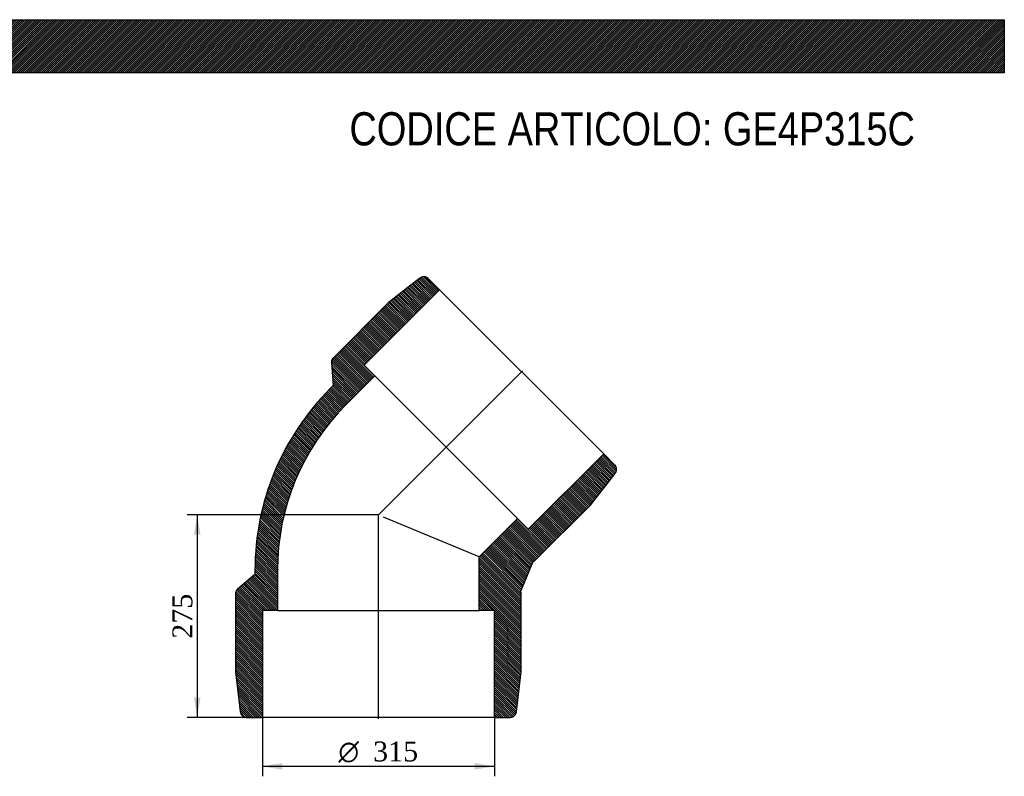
# Model space of a CAD drawing. Header units: millimetres. Extents: x 0 to 2673, y 0 to 1890.
# Tile 2 of 2: x 1336 to 2673, y 863 to 1890. Entities that reach past the tile are written whole.
import ezdxf
from ezdxf.enums import TextEntityAlignment as Align
from ezdxf.lldxf.tags import DXFTag

# ---------------------------------------------------------------- set-up
doc = ezdxf.new("R2010")
doc.units = ezdxf.units.MM
doc.header["$LTSCALE"] = 9
for name, color, linetype in [('Default', 7, 'Continuous'), ('DV4_Default', 7, 'Continuous'), ('GE4P315C', 7, 'Continuous')]:
    doc.layers.add(name, color=color, linetype=linetype)
doc.styles.add('SEACAD_Solid_Edge_ANSI1_Symbols', font='semeca1.ttf')
doc.styles.add('SEACAD_Times_New_Roman', font='times.ttf')
tags = doc.linetypes.add('CENTER2', pattern=[28.575000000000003, 19.05, -3.175, 3.175, -3.175]).pattern_tags.tags
tags[10:11] = [DXFTag(74, 4), DXFTag(75, 0), DXFTag(340, '0'), DXFTag(46, 0.0), DXFTag(50, 0.0), DXFTag(44, 0.0), DXFTag(45, 0.0)]
tags[8:9] = [DXFTag(74, 4), DXFTag(75, 0), DXFTag(340, '0'), DXFTag(46, 0.0), DXFTag(50, 0.0), DXFTag(44, 0.0), DXFTag(45, 0.0)]
tags[6:7] = [DXFTag(74, 4), DXFTag(75, 0), DXFTag(340, '0'), DXFTag(46, 0.0), DXFTag(50, 0.0), DXFTag(44, 0.0), DXFTag(45, 0.0)]
tags[4:5] = [DXFTag(74, 4), DXFTag(75, 0), DXFTag(340, '0'), DXFTag(46, 0.0), DXFTag(50, 0.0), DXFTag(44, 0.0), DXFTag(45, 0.0)]
doc.dimstyles.new('ANSImm', dxfattribs={"dimtxt": 27, "dimasz": 27, "dimexe": 13.5, "dimexo": 0, "dimgap": 6.75, "dimtad": 1, "dimdsep": 46, "dimtxsty": 'SEACAD_Times_New_Roman', "dimblk1": '_SE_FILLED', "dimblk2": '_SE_FILLED', "dimsah": 1, "dimcen": 13.5, "dimazin": 0, "dimtfac": 0.85, "dimtdec": 3, "dimtofl": 0, "dimtmove": 0, "dimatfit": 3, "dimfxl": 1, "dimarcsym": 0})
pattern_1 = [(-45, (0, 0), (1.414213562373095, 1.414213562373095), [])]

# ---------------------------------------------------------------- blocks, each defined once
blk = doc.blocks.new('SE6')
at = {"layer": 'GE4P315C', "linetype": 'Continuous'}
h = blk.add_hatch(dxfattribs=at)
h.set_pattern_fill('LINE', scale=0.6299212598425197, angle=-45, style=0)
h.set_pattern_definition(pattern_1)
edge = h.paths.add_edge_path()
edge.add_line((1665.881294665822, 1087.494619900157), (1686.381301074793, 1087.494619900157))
edge.add_line((1686.381301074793, 1087.494619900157), (1686.381301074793, 1142.494619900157))
edge.add_arc((2004.447269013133, 1142.494619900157), 318.0659679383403, 135, 180, ccw=False)
edge.add_line((1779.540666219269, 1367.40122269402), (1818.43153918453, 1406.29209565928))
edge.add_line((1818.43153918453, 1406.29209565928), (1803.935845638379, 1420.787789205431))
edge.add_line((1803.935845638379, 1420.787789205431), (1906.466328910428, 1523.318272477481))
edge.add_line((1906.466328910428, 1523.318272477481), (1891.600749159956, 1538.183852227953))
edge.add_spline(control_points=[(1891.600749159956, 1538.183852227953), (1891.217209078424, 1538.567392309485), (1890.801281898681, 1538.914542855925), (1890.127949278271, 1539.379716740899), (1889.894214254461, 1539.525915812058), (1889.41889844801, 1539.793873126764), (1889.17649923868, 1539.916314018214), (1888.43537733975, 1540.24975257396), (1887.92284567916, 1540.42714669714), (1887.12548891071, 1540.62374009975), (1886.855930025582, 1540.677227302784), (1886.317982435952, 1540.758853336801), (1886.048359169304, 1540.78731410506), (1885.237568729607, 1540.836167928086), (1884.693601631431, 1540.820234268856), (1883.604002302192, 1540.687542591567), (1883.073380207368, 1540.572776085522), (1882.297881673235, 1540.330835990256), (1882.042809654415, 1540.23848337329), (1881.539638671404, 1540.029963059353), (1881.29029318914, 1539.913093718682), (1880.564459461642, 1539.531457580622), (1880.10964031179, 1539.236503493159), (1879.683146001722, 1538.902058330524)], knot_values=[0, 0, 0, 0, 0.1250000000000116, 0.1250000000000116, 0.187500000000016, 0.187500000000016, 0.2500000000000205, 0.2500000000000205, 0.3750000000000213, 0.3750000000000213, 0.4375000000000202, 0.4375000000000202, 0.500000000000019, 0.500000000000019, 0.6250000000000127, 0.6250000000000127, 0.7500000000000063, 0.7500000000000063, 0.812500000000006, 0.812500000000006, 0.8750000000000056, 0.8750000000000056, 1, 1, 1, 1], degree=3, periodic=0)
edge.add_line((1879.683146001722, 1538.902058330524), (1836.81630526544, 1505.287055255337))
edge.add_line((1836.81630526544, 1505.287055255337), (1761.862986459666, 1430.333736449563))
edge.add_spline(control_points=[(1761.862986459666, 1430.333736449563), (1761.450078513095, 1429.920828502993), (1761.087809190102, 1429.46921019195), (1760.61918044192, 1428.734621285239), (1760.474830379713, 1428.478634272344), (1760.216101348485, 1427.954210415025), (1760.102085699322, 1427.686991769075), (1759.903873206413, 1427.14282774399), (1759.819678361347, 1426.865881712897), (1759.681309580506, 1426.302196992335), (1759.626983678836, 1426.014252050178), (1759.512002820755, 1425.143296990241), (1759.499636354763, 1424.564078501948), (1759.549708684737, 1423.986237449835)], knot_values=[0, 0, 0, 0, 0.2499999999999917, 0.2499999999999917, 0.374999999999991, 0.374999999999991, 0.4999999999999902, 0.4999999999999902, 0.6249999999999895, 0.6249999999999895, 0.7499999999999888, 0.7499999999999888, 1, 1, 1, 1], degree=3, periodic=0)
edge.add_line((1759.549708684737, 1423.986237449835), (1762.216543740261, 1393.210626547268))
edge.add_line((1762.216543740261, 1393.210626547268), (1757.973903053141, 1388.967985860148))
edge.add_arc((2004.447269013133, 1142.494619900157), 348.5659769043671, 135.0000000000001, 180)
edge.add_line((1655.881292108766, 1142.494619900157), (1655.881292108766, 1136.494619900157))
edge.add_line((1655.881292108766, 1136.494619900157), (1632.233911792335, 1116.61871388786))
edge.add_spline(control_points=[(1632.233911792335, 1116.61871388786), (1631.790923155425, 1116.246376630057), (1631.382864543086, 1115.819887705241), (1630.674501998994, 1114.894459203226), (1630.369501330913, 1114.38940781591), (1629.88219110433, 1113.34033131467), (1629.696058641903, 1112.792529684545), (1629.443310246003, 1111.648591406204), (1629.381286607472, 1111.072885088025), (1629.381286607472, 1110.494619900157)], knot_values=[0, 0, 0, 0, 0.25, 0.25, 0.5, 0.5, 0.75, 0.75, 1, 1, 1, 1], degree=3, periodic=0)
edge.add_line((1629.381286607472, 1110.494619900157), (1629.381286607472, 1004.494619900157))
edge.add_line((1629.381286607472, 1004.494619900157), (1635.92332375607, 950.4137895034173))
edge.add_spline(control_points=[(1635.92332375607, 950.4137895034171), (1635.956114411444, 950.1427201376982), (1636.001585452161, 949.8714858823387), (1636.115765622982, 949.3396202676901), (1636.184607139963, 949.0775686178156), (1636.425794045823, 948.3028616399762), (1636.632509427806, 947.8015577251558), (1637.141537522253, 946.830522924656), (1637.438268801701, 946.3717291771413), (1637.944558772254, 945.7260390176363), (1638.123899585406, 945.5177158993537), (1638.497257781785, 945.1218192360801), (1638.691954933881, 944.9333154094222), (1639.29967556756, 944.395636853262), (1639.736129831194, 944.0740613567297), (1640.674091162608, 943.5075363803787), (1641.163745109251, 943.270047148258), (1641.922390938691, 942.9826157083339), (1642.179631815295, 942.8981604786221), (1642.702949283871, 942.7522675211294), (1642.970154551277, 942.6906344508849), (1643.777457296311, 942.5430075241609), (1644.317118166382, 942.4946199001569), (1644.858190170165, 942.4946199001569)], knot_values=[0, 0, 0, 0, 0.06250000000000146, 0.06250000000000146, 0.1250000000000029, 0.1250000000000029, 0.2500000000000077, 0.2500000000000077, 0.3750000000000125, 0.3750000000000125, 0.437500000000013, 0.437500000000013, 0.5000000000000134, 0.5000000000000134, 0.6250000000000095, 0.6250000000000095, 0.7500000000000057, 0.7500000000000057, 0.8125000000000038, 0.8125000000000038, 0.8750000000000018, 0.8750000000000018, 1, 1, 1, 1], degree=3, periodic=0)
edge.add_line((1644.858190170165, 942.4946199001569), (1665.881294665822, 942.4946199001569))
edge.add_line((1665.881294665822, 942.4946199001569), (1665.881294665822, 1087.494619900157))
h = blk.add_hatch(dxfattribs=at)
h.set_pattern_fill('LINE', scale=0.6299212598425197, angle=-45, style=0)
h.set_pattern_definition(pattern_1)
edge = h.paths.add_edge_path()
edge.add_line((1960.381202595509, 1160.74738225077), (1960.381202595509, 1087.494619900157))
edge.add_line((1960.381202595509, 1087.494619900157), (1980.88120900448, 1087.494619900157))
edge.add_line((1980.88120900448, 1087.494619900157), (1980.88120900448, 942.4946199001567))
edge.add_line((1980.88120900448, 942.4946199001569), (2001.904313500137, 942.4946199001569))
edge.add_spline(control_points=[(2001.904313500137, 942.4946199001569), (2002.445907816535, 942.4946199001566), (2002.986488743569, 942.5430973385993), (2004.065545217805, 942.7407671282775), (2004.590253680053, 942.8877081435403), (2005.349667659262, 943.1757954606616), (2005.59853060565, 943.2832420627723), (2006.087590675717, 943.5212793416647), (2006.328769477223, 943.6524769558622), (2007.031754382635, 944.077788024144), (2007.468261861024, 944.39983707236), (2008.076377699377, 944.9387826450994), (2008.271259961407, 945.1278016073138), (2008.645056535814, 945.52496599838), (2008.824648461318, 945.7341112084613), (2009.329118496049, 946.3789380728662), (2009.622800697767, 946.8342489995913), (2010.000606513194, 947.5546217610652), (2010.116025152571, 947.801018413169), (2010.32524559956, 948.3067045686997), (2010.418621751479, 948.5653483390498), (2010.660751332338, 949.3449646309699), (2010.773943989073, 949.8745059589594), (2010.839179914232, 950.4137895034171)], knot_values=[0, 0, 0, 0, 0.1250000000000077, 0.1250000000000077, 0.2500000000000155, 0.2500000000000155, 0.3125000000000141, 0.3125000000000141, 0.3750000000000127, 0.3750000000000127, 0.5000000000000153, 0.5000000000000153, 0.5625000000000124, 0.5625000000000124, 0.6250000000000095, 0.6250000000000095, 0.7500000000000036, 0.7500000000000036, 0.8124999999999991, 0.8124999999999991, 0.8749999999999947, 0.8749999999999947, 1, 1, 1, 1], degree=3, periodic=0)
edge.add_line((2010.839179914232, 950.4137895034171), (2017.38121706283, 1004.494619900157))
edge.add_line((2017.38121706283, 1004.494619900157), (2017.38121706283, 1110.494619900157))
edge.add_spline(control_points=[(2017.38121706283, 1110.494619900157), (2017.38121706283, 1111.073888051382), (2017.316725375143, 1111.662231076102), (2017.065711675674, 1112.793347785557), (2016.880317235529, 1113.341777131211), (2016.633097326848, 1113.87252319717)], knot_values=[0, 0, 0, 0, 0.5, 0.5, 1, 1, 1, 1], degree=3, periodic=0)
edge.add_line((2016.633097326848, 1113.87252319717), (2033.302829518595, 1154.116816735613))
edge.add_spline(control_points=[(2033.302829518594, 1154.116816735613), (2033.576704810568, 1154.216629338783), (2033.84686892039, 1154.332265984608), (2034.367134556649, 1154.589299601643), (2034.870804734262, 1154.873243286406), (2035.341710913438, 1155.210314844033), (2035.795861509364, 1155.574556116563), (2036.014981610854, 1155.770967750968), (2036.220368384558, 1155.976354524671)], knot_values=[0, 0, 0, 0, 0.25, 0.25, 0.5, 0.75, 0.75, 1, 1, 1, 1], degree=3, periodic=0)
edge.add_line((2036.220368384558, 1155.976354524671), (2111.173687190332, 1230.929673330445))
edge.add_line((2111.173687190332, 1230.929673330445), (2144.788690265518, 1273.796514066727))
edge.add_spline(control_points=[(2144.788690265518, 1273.796514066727), (2145.127418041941, 1274.228469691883), (2145.421887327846, 1274.684735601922), (2145.799531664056, 1275.403450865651), (2145.914695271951, 1275.64881367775), (2146.123253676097, 1276.151301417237), (2146.217032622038, 1276.409742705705), (2146.461259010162, 1277.192905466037), (2146.574741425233, 1277.722875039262), (2146.673100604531, 1278.529280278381), (2146.693835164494, 1278.800002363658), (2146.710656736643, 1279.345373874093), (2146.70657892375, 1279.620876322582), (2146.657270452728, 1280.437008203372), (2146.575727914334, 1280.972271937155), (2146.316807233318, 1282.025423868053), (2146.136747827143, 1282.548098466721), (2145.690540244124, 1283.539546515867), (2145.424774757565, 1284.011029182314), (2144.808082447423, 1284.905603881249), (2144.454092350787, 1285.330509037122), (2144.070484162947, 1285.714117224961)], knot_values=[0, 0, 0, 0, 0.1249999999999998, 0.1249999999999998, 0.1875000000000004, 0.1875000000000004, 0.250000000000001, 0.250000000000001, 0.3750000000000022, 0.3750000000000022, 0.437500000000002, 0.437500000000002, 0.5000000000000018, 0.5000000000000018, 0.6250000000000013, 0.6250000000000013, 0.7500000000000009, 0.7500000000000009, 0.8750000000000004, 0.8750000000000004, 1, 1, 1, 1], degree=3, periodic=0)
edge.add_line((2144.070484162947, 1285.714117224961), (2129.204904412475, 1300.579696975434))
edge.add_line((2129.204904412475, 1300.579696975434), (2026.674421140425, 1198.049213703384))
edge.add_line((2026.674421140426, 1198.049213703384), (2012.178727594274, 1212.544907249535))
edge.add_line((2012.178727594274, 1212.544907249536), (1960.381202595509, 1160.74738225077))
at = {"layer": 'DV4_Default', "color": 7, "linetype": 'CENTER2'}
for p, q in [((2019.073053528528, 1413.186421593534), (1823.013646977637, 1217.127015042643)), ((1823.381251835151, 940.7446199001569), (1823.381251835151, 1218.012026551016))]:
    blk.add_line(p, q, dxfattribs=at)
at = {"layer": 'GE4P315C', "color": 7, "linetype": 'Continuous'}
for p, q in [((1879.683146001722, 1538.902058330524), (1836.81630526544, 1505.287055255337)), ((1891.600749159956, 1538.183852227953), (1906.466328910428, 1523.318272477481)), ((1906.466328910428, 1523.318272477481), (1803.935845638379, 1420.787789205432)), ((1906.466328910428, 1523.318272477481), (2129.204904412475, 1300.579696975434)), ((1836.81630526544, 1505.287055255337), (1761.862986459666, 1430.333736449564)), ((1759.549708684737, 1423.986237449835), (1762.216543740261, 1393.210626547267)), ((1803.935845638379, 1420.787789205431), (1818.43153918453, 1406.29209565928)), ((1818.43153918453, 1406.29209565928), (1779.540666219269, 1367.40122269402)), ((2012.178727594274, 1212.544907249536), (1818.43153918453, 1406.29209565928)), ((1762.216543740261, 1393.210626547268), (1757.973903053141, 1388.967985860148)), ((2026.674421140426, 1198.049213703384), (2129.204904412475, 1300.579696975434)), ((2129.204904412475, 1300.579696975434), (2144.070484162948, 1285.714117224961)), ((2111.173687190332, 1230.929673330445), (2144.788690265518, 1273.796514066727)), ((2036.220368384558, 1155.976354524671), (2111.173687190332, 1230.929673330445)), ((1960.381202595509, 1160.74738225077), (1830.545333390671, 1214.527160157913)), ((1960.381202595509, 1160.74738225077), (2012.178727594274, 1212.544907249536)), ((2012.178727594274, 1212.544907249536), (2026.674421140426, 1198.049213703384)), ((1960.381202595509, 1087.494619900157), (1960.381202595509, 1160.74738225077)), ((2016.633097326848, 1113.87252319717), (2033.302829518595, 1154.116816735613)), ((1655.881292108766, 1136.494619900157), (1632.233911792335, 1116.61871388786)), ((1655.881292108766, 1142.494619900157), (1655.881292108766, 1136.494619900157)), ((1686.381301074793, 1142.494619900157), (1686.381301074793, 1087.494619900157)), ((1629.381286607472, 1110.494619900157), (1629.381286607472, 1004.494619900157)), ((2017.38121706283, 1004.494619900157), (2017.38121706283, 1110.494619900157)), ((1665.881294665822, 1087.494619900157), (1665.881294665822, 942.4946199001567)), ((1686.381301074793, 1087.494619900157), (1665.881294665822, 1087.494619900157)), ((1686.381301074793, 1087.494619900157), (1960.381202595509, 1087.494619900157)), ((1980.88120900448, 1087.494619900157), (1960.381202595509, 1087.494619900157)), ((1980.88120900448, 942.4946199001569), (1980.88120900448, 1087.494619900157)), ((1629.381286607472, 1004.494619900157), (1635.92332375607, 950.4137895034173)), ((2010.839179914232, 950.4137895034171), (2017.38121706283, 1004.494619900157)), ((1644.858190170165, 942.4946199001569), (1665.881294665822, 942.4946199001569)), ((1980.88120900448, 942.4946199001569), (1665.881294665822, 942.4946199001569)), ((1980.88120900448, 942.4946199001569), (2001.904313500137, 942.4946199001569))]:
    blk.add_line(p, q, dxfattribs=at)
for radius in [348.5659769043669, 318.0659679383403]:
    blk.add_arc((2004.447269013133, 1142.494619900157), radius, 135, 180, dxfattribs=at)
for points, knots in [([(1891.600749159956, 1538.183852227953), (1891.217209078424, 1538.567392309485), (1890.801281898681, 1538.914542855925), (1890.127949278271, 1539.379716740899), (1889.894214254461, 1539.525915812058), (1889.41889844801, 1539.793873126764), (1889.17649923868, 1539.916314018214), (1888.43537733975, 1540.24975257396), (1887.92284567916, 1540.42714669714), (1887.12548891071, 1540.62374009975), (1886.855930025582, 1540.677227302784), (1886.317982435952, 1540.758853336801), (1886.048359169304, 1540.78731410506), (1885.237568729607, 1540.836167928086), (1884.693601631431, 1540.820234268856), (1883.604002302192, 1540.687542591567), (1883.073380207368, 1540.572776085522), (1882.297881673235, 1540.330835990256), (1882.042809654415, 1540.23848337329), (1881.539638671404, 1540.029963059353), (1881.29029318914, 1539.913093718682), (1880.564459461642, 1539.531457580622), (1880.10964031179, 1539.236503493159), (1879.683146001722, 1538.902058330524)], [0, 0, 0, 0, 0.1250000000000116, 0.1250000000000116, 0.187500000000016, 0.187500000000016, 0.2500000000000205, 0.2500000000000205, 0.3750000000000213, 0.3750000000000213, 0.4375000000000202, 0.4375000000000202, 0.500000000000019, 0.500000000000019, 0.6250000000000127, 0.6250000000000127, 0.7500000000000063, 0.7500000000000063, 0.812500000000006, 0.812500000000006, 0.8750000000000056, 0.8750000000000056, 1, 1, 1, 1]), ([(1761.862986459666, 1430.333736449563), (1761.450078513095, 1429.920828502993), (1761.087809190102, 1429.46921019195), (1760.61918044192, 1428.734621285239), (1760.474830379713, 1428.478634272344), (1760.216101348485, 1427.954210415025), (1760.102085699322, 1427.686991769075), (1759.903873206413, 1427.14282774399), (1759.819678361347, 1426.865881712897), (1759.681309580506, 1426.302196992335), (1759.626983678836, 1426.014252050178), (1759.512002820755, 1425.143296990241), (1759.499636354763, 1424.564078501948), (1759.549708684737, 1423.986237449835)], [0, 0, 0, 0, 0.2499999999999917, 0.2499999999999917, 0.374999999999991, 0.374999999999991, 0.4999999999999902, 0.4999999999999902, 0.6249999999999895, 0.6249999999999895, 0.7499999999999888, 0.7499999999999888, 1, 1, 1, 1]), ([(2144.788690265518, 1273.796514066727), (2145.127418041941, 1274.228469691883), (2145.421887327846, 1274.684735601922), (2145.799531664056, 1275.403450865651), (2145.914695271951, 1275.64881367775), (2146.123253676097, 1276.151301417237), (2146.217032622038, 1276.409742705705), (2146.461259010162, 1277.192905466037), (2146.574741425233, 1277.722875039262), (2146.673100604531, 1278.529280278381), (2146.693835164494, 1278.800002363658), (2146.710656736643, 1279.345373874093), (2146.70657892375, 1279.620876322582), (2146.657270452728, 1280.437008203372), (2146.575727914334, 1280.972271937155), (2146.316807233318, 1282.025423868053), (2146.136747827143, 1282.548098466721), (2145.690540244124, 1283.539546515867), (2145.424774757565, 1284.011029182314), (2144.808082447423, 1284.905603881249), (2144.454092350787, 1285.330509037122), (2144.070484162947, 1285.714117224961)], [0, 0, 0, 0, 0.1249999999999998, 0.1249999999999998, 0.1875000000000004, 0.1875000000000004, 0.250000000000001, 0.250000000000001, 0.3750000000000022, 0.3750000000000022, 0.437500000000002, 0.437500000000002, 0.5000000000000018, 0.5000000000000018, 0.6250000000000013, 0.6250000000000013, 0.7500000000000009, 0.7500000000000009, 0.8750000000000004, 0.8750000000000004, 1, 1, 1, 1]), ([(2033.302829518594, 1154.116816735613), (2033.576704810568, 1154.216629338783), (2033.84686892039, 1154.332265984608), (2034.367134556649, 1154.589299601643), (2034.870804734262, 1154.873243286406), (2035.341710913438, 1155.210314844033), (2035.795861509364, 1155.574556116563), (2036.014981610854, 1155.770967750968), (2036.220368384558, 1155.976354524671)], [0, 0, 0, 0, 0.25, 0.25, 0.5, 0.75, 0.75, 1, 1, 1, 1]), ([(1632.233911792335, 1116.61871388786), (1631.790923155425, 1116.246376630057), (1631.382864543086, 1115.819887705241), (1630.674501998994, 1114.894459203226), (1630.369501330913, 1114.38940781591), (1629.88219110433, 1113.34033131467), (1629.696058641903, 1112.792529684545), (1629.443310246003, 1111.648591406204), (1629.381286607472, 1111.072885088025), (1629.381286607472, 1110.494619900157)], [0, 0, 0, 0, 0.25, 0.25, 0.5, 0.5, 0.75, 0.75, 1, 1, 1, 1]), ([(2017.38121706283, 1110.494619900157), (2017.38121706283, 1111.073888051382), (2017.316725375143, 1111.662231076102), (2017.065711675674, 1112.793347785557), (2016.880317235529, 1113.341777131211), (2016.633097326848, 1113.87252319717)], [0, 0, 0, 0, 0.5, 0.5, 1, 1, 1, 1]), ([(1635.92332375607, 950.4137895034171), (1635.956114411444, 950.1427201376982), (1636.001585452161, 949.8714858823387), (1636.115765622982, 949.3396202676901), (1636.184607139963, 949.0775686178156), (1636.425794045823, 948.3028616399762), (1636.632509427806, 947.8015577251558), (1637.141537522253, 946.830522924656), (1637.438268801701, 946.3717291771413), (1637.944558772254, 945.7260390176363), (1638.123899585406, 945.5177158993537), (1638.497257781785, 945.1218192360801), (1638.691954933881, 944.9333154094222), (1639.29967556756, 944.395636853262), (1639.736129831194, 944.0740613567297), (1640.674091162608, 943.5075363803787), (1641.163745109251, 943.270047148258), (1641.922390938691, 942.9826157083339), (1642.179631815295, 942.8981604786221), (1642.702949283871, 942.7522675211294), (1642.970154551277, 942.6906344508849), (1643.777457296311, 942.5430075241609), (1644.317118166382, 942.4946199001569), (1644.858190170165, 942.4946199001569)], [0, 0, 0, 0, 0.06250000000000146, 0.06250000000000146, 0.1250000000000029, 0.1250000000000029, 0.2500000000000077, 0.2500000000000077, 0.3750000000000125, 0.3750000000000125, 0.437500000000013, 0.437500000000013, 0.5000000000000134, 0.5000000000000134, 0.6250000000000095, 0.6250000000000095, 0.7500000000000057, 0.7500000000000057, 0.8125000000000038, 0.8125000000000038, 0.8750000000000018, 0.8750000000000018, 1, 1, 1, 1]), ([(2001.904313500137, 942.4946199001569), (2002.445907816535, 942.4946199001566), (2002.986488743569, 942.5430973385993), (2004.065545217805, 942.7407671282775), (2004.590253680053, 942.8877081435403), (2005.349667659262, 943.1757954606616), (2005.59853060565, 943.2832420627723), (2006.087590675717, 943.5212793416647), (2006.328769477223, 943.6524769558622), (2007.031754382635, 944.077788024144), (2007.468261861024, 944.39983707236), (2008.076377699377, 944.9387826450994), (2008.271259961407, 945.1278016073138), (2008.645056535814, 945.52496599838), (2008.824648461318, 945.7341112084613), (2009.329118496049, 946.3789380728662), (2009.622800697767, 946.8342489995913), (2010.000606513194, 947.5546217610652), (2010.116025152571, 947.801018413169), (2010.32524559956, 948.3067045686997), (2010.418621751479, 948.5653483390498), (2010.660751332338, 949.3449646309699), (2010.773943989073, 949.8745059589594), (2010.839179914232, 950.4137895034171)], [0, 0, 0, 0, 0.1250000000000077, 0.1250000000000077, 0.2500000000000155, 0.2500000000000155, 0.3125000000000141, 0.3125000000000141, 0.3750000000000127, 0.3750000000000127, 0.5000000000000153, 0.5000000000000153, 0.5625000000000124, 0.5625000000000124, 0.6250000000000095, 0.6250000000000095, 0.7500000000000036, 0.7500000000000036, 0.8124999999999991, 0.8124999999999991, 0.8749999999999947, 0.8749999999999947, 1, 1, 1, 1])]:
    blk.add_open_spline(points, degree=3, knots=knots, dxfattribs=at)
blk = doc.blocks.new('GDimGGroup')
at = {"layer": 'Default', "linetype": 'Continuous'}
for points in [[(1692.881308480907, 871.516207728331), (1692.881308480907, 880.5162078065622), (1665.881308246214, 876.0162077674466)], [(1953.881208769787, 871.516207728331), (1980.88120900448, 876.0162077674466), (1953.881208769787, 880.5162078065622)]]:
    blk.add_hatch(color=7, dxfattribs=at).paths.add_polyline_path(points)
at = {"layer": 'Default', "color": 7, "linetype": 'Continuous'}
for p, q in [((1665.881294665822, 942.4946199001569), (1665.881294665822, 862.5162076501)), ((1980.88120900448, 942.4946199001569), (1980.88120900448, 862.5162076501)), ((1980.88120900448, 876.0162077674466), (1665.881308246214, 876.0162077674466))]:
    blk.add_line(p, q, dxfattribs=at)
for s, style, p in [('O', 'SEACAD_Solid_Edge_ANSI1_Symbols', (1769.175621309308, 909.7662077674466)), ('315', 'SEACAD_Times_New_Roman', (1816.165094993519, 909.7662077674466))]:
    blk.add_text(s, height=27, dxfattribs=dict(at, style=style)).set_placement(p, align=Align.TOP_LEFT)
blk = doc.blocks.new('DMBLK35')
at = {"layer": 'Default', "linetype": 'Continuous'}
for points in [[(1573.032052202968, 1190.494619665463), (1582.032052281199, 1190.494619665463), (1577.532052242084, 1217.494619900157)], [(1573.032052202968, 969.4946197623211), (1577.532052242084, 942.4946195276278), (1582.032052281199, 969.4946197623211)]]:
    blk.add_hatch(color=7, dxfattribs=at).paths.add_polyline_path(points)
at = {"layer": 'Default', "color": 7, "linetype": 'Continuous'}
for p, q in [((1823.381251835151, 1217.494619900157), (1564.032052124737, 1217.494619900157)), ((1577.532052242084, 1217.494619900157), (1577.532052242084, 942.4946195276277)), ((1665.881294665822, 942.4946199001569), (1564.032052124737, 942.4946199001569))]:
    blk.add_line(p, q, dxfattribs=at)
at = {"layer": 'Default', "color": 7, "linetype": 'Continuous', "style": 'SEACAD_Times_New_Roman'}
blk.add_text('275', height=27, rotation=90, dxfattribs=at).set_placement((1543.782052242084, 1049.283719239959), align=Align.TOP_LEFT)
blk = doc.blocks.new('_SE_FILLED')
at = {"color": 0}
blk.add_line((0, 0), (-1, 0), dxfattribs=at)
blk.add_solid([(0, 0), (-1, -0.1665), (-1, 0.1665), (0, 0)], dxfattribs=at)

msp = doc.modelspace()

# ---------------------------------------------------------------- hatches: boundary and pattern name
at = {"layer": 'Default', "linetype": 'Continuous'}
h = msp.add_hatch(dxfattribs=at)
h.set_pattern_fill('LINE', scale=0.6299212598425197, angle=45, style=0)
h.set_pattern_definition([(45, (0, 0), (-1.414213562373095, 1.414213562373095), [])])
h.paths.add_polyline_path([(2673, 1818.000029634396), (2673, 1890.000029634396), (2.295284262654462e-05, 1890.000029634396), (2.295284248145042e-05, 1818.000029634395)])
msp.add_hatch(color=7, dxfattribs=at).paths.add_polyline_path([(2673, 1818.000029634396), (2673, 1890.000029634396), (2.295284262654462e-05, 1890.000029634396), (2.295284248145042e-05, 1818.000029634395)])

# ---------------------------------------------------------------- linework, layer by layer
at = {"layer": 'Default', "color": 7, "linetype": 'Continuous'}
for p, q in [((2.295284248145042e-05, 1890.000029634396), (2673, 1890.000029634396)), ((2673, 1890.000029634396), (2673, 1818.000029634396)), ((2673, 1818.000029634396), (2.295284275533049e-05, 1818.000029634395))]:
    msp.add_line(p, q, dxfattribs=at)

# ---------------------------------------------------------------- block references
at = {"layer": 'Default'}
for name in ['SE6', 'GDimGGroup']:
    msp.add_blockref(name, (0, 0), dxfattribs=at)

# ---------------------------------------------------------------- texts
at = {"layer": 'Default', "insert": (1784.065579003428, 1764.301657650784), "char_height": 45, "width": 851.7898831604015, "attachment_point": 1}
msp.add_mtext('{\\fArial Narrow|b0||i0||c0|p34;\\C7;\\H45.;\\W1.;CODICE ARTICOLO: GE4P315C}', dxfattribs=at)

# ---------------------------------------------------------------- dimensions: what is measured, and where the dimension line sits
at = {"layer": 'Default', "color": 7, "linetype": 'Continuous'}
dim = msp.add_linear_dim(base=(1577.532052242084, 942.4946199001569), p1=(1823.381251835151, 1217.494619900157), p2=(1665.881294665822, 942.4946199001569), angle=90, text='\\A1;<>', dimstyle='ANSImm', dxfattribs=at)
dim.commit()
dim.dimension.update_dxf_attribs({"geometry": 'DMBLK35', "text_midpoint": (1577.532052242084, 1079.994619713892), "dimtype": 160})

doc.saveas('drawing.dxf')
